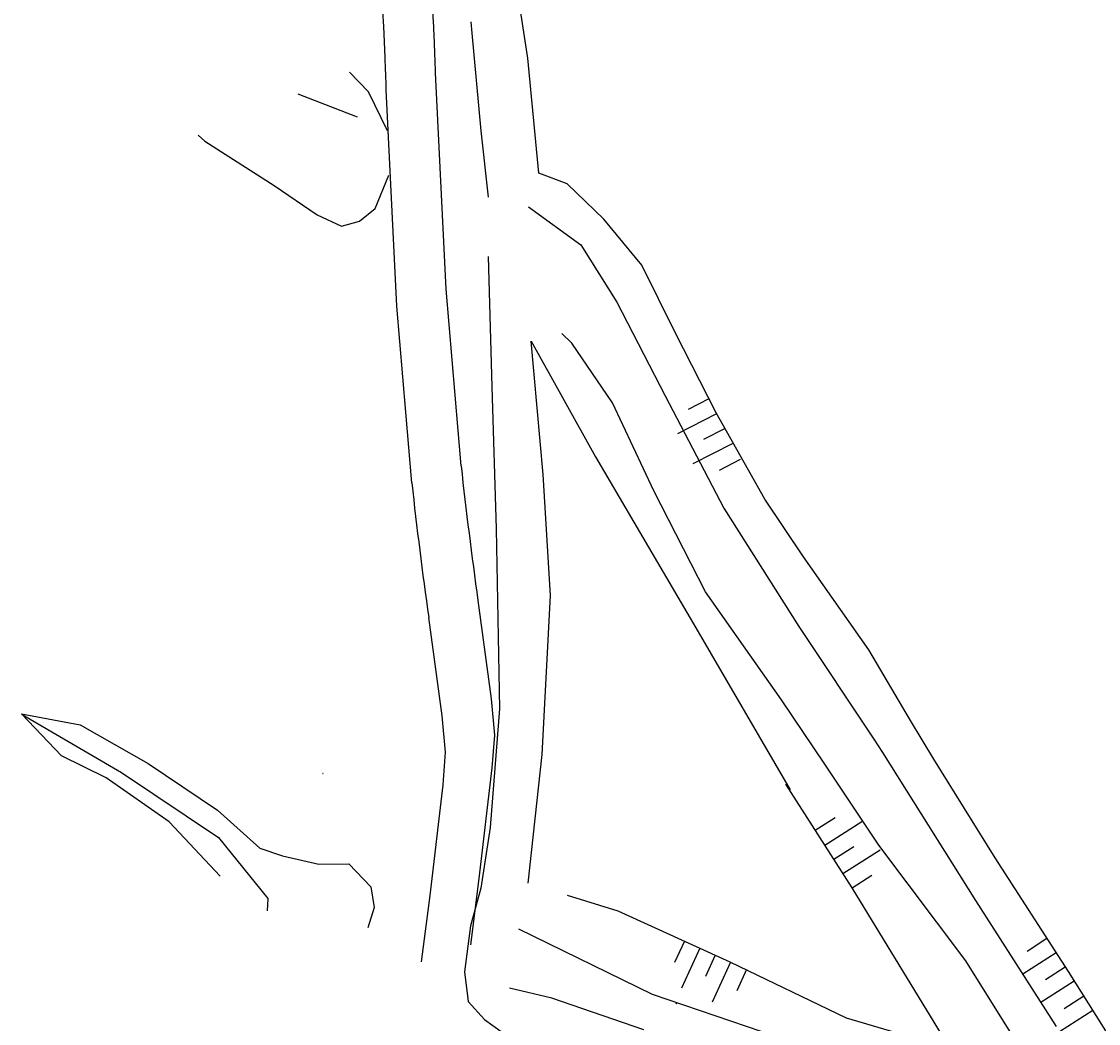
# Model space of a CAD drawing. Extents: x 448150 to 449332, y 437108 to 438384.
# Tile 150 of 172: x 448332 to 448392, y 437920 to 437976. Entities that reach past the tile are written whole.
import ezdxf

# ---------------------------------------------------------------- set-up
doc = ezdxf.new("R2010")
doc.units = 0
doc.header["$LTSCALE"] = 2
doc.header["$MEASUREMENT"] = 0
doc.linetypes.add('AUSGEZOGEN', pattern=[0])
doc.layers.get('0').update_dxf_attribs({"linetype": 'AUSGEZOGEN'})
doc.layers.add('DB-Bestand', color=8, linetype='CONTINUOUS')
doc.layers.add('DB-LS-Waende', color=15, linetype='CONTINUOUS')
doc.styles.add('ROMANS', font='romans.shx', dxfattribs={"width": 0.8})

# ---------------------------------------------------------------- blocks, each defined once
blk = doc.blocks.new('PRIM_AC1_87')
at = {"layer": 'DB-Bestand', "color": 253, "linetype": 'Continuous'}
for points in [[(55.694, 320.667), (56.432, 319.575)], [(54.083, 319.579), (54.821, 318.487)], [(54.868, 320.109), (56.247, 318.067)], [(53.299, 319.049), (54.678, 317.007)], [(52.514, 318.519), (53.252, 317.427)]]:
    blk.add_lwpolyline(points, dxfattribs=at)
blk = doc.blocks.new('PRIM_AC1_88')
at = {"layer": 'DB-Bestand', "color": 253, "linetype": 'Continuous'}
for points in [[(52.027, 328.055), (51.982, 330.519)], [(53.92, 328.09), (53.875, 330.553)], [(51.031, 328.037), (51.006, 329.355)], [(52.973, 328.072), (52.949, 329.39)], [(54.867, 328.107), (54.842, 329.425)]]:
    blk.add_lwpolyline(points, dxfattribs=at)
blk = doc.blocks.new('PRIM_AC1_273')
at = {"layer": 'DB-Bestand', "color": 253, "linetype": 'Continuous'}
for points in [[(63.238, 335.955), (63.266, 334.637)], [(64.185, 335.975), (64.231, 333.761)], [(65.131, 335.995), (65.159, 334.677)], [(66.078, 336.014), (66.124, 333.8)], [(67.074, 336.035), (67.102, 334.717)]]:
    blk.add_lwpolyline(points, dxfattribs=at)
blk = doc.blocks.new('PRIM_AC1_25')
at = {"layer": 'DB-Bestand', "color": 253, "linetype": 'Continuous'}
for points in [[(867.266, 85.302), (867.371, 83.988)], [(868.21, 85.377), (868.406, 82.921)], [(869.154, 85.453), (869.259, 84.139)], [(870.098, 85.528), (870.293, 83.072)], [(871.091, 85.607), (871.196, 84.293)]]:
    blk.add_lwpolyline(points, dxfattribs=at)

msp = doc.modelspace()

# ---------------------------------------------------------------- linework, layer by layer
at = {"layer": 'DB-Bestand', "linetype": 'Continuous'}
for p, q in [((448360.094, 437974.32), (448358.887, 437982.407)), ((448356.911, 437976.369), (448356.967, 437975.733)), ((448356.967, 437975.733), (448357.473, 437970.243)), ((448360.728, 437967.867), (448360.094, 437974.32)), ((448351.168, 437972.436), (448350.102, 437973.536)), ((448354.929, 437973.494), (448354.929, 437973.494)), ((448355.514, 437961.369), (448354.929, 437973.494)), ((448347.199, 437972.328), (448350.532, 437971.03)), ((448352.233, 437970.24), (448351.168, 437972.436)), ((448352.166, 437972.541), (448352.166, 437972.541)), ((448352.75, 437960.416), (448352.166, 437972.541)), ((448357.473, 437970.243), (448357.885, 437966.527)), ((448341.617, 437970.006), (448341.979, 437969.677)), ((448341.979, 437969.677), (448345.869, 437967.184)), ((448362.302, 437967.271), (448360.728, 437967.867)), ((448345.869, 437967.184), (448348.282, 437965.531)), ((448351.545, 437965.892), (448352.315, 437967.755)), ((448364.362, 437965.282), (448362.302, 437967.271)), ((448360.146, 437965.989), (448363.072, 437963.859)), ((448348.282, 437965.531), (448349.651, 437964.893)), ((448350.666, 437965.188), (448351.545, 437965.892)), ((448349.651, 437964.893), (448350.666, 437965.188)), ((448366.489, 437962.713), (448364.362, 437965.282)), ((448363.072, 437963.859), (448365.088, 437960.641)), ((448357.87, 437963.201), (448358.075, 437955.892)), ((448368.38, 437958.892), (448366.489, 437962.713)), ((448356.358, 437951.449), (448355.514, 437961.369)), ((448365.088, 437960.641), (448367.813, 437955.376)), ((448353.595, 437950.496), (448352.75, 437960.416)), ((448362.572, 437958.329), (448362.016, 437958.868)), ((448370.658, 437954.417), (448368.38, 437958.892)), ((448360.969, 437950.961), (448360.283, 437958.439)), ((448360.283, 437958.439), (448363.9, 437951.96)), ((448364.857, 437954.988), (448362.572, 437958.329)), ((448358.075, 437955.892), (448358.319, 437947.909)), ((448367.813, 437955.376), (448371.103, 437949.076)), ((448367.168, 437950.054), (448364.857, 437954.988)), ((448373.391, 437949.587), (448370.658, 437954.417)), ((448363.9, 437951.96), (448369.532, 437942.351)), ((448361.382, 437944.178), (448360.969, 437950.961)), ((448370.065, 437944.373), (448367.168, 437950.054)), ((448371.103, 437949.076), (448375.309, 437942.439)), ((448375.563, 437946.347), (448373.391, 437949.587)), ((448358.319, 437947.909), (448358.522, 437937.814)), ((448379.226, 437941.121), (448375.563, 437946.347)), ((448374.333, 437938.321), (448370.065, 437944.373)), ((448357.308, 437943.893), (448357.308, 437943.893)), ((448358.064, 437938.382), (448357.308, 437943.893)), ((448360.898, 437935.25), (448361.382, 437944.178)), ((448354.545, 437942.94), (448354.545, 437942.94)), ((448355.3, 437937.429), (448354.545, 437942.94)), ((448375.309, 437942.439), (448379.501, 437936.11)), ((448369.532, 437942.351), (448374.81, 437933.273)), ((448381.575, 437937.168), (448379.226, 437941.121)), ((448358.257, 437936.338), (448358.064, 437938.382)), ((448376.754, 437934.708), (448374.333, 437938.321)), ((448358.522, 437937.814), (448357.983, 437931.153)), ((448333.943, 437935.168), (448331.706, 437937.538)), ((448331.706, 437937.538), (448334.985, 437936.919)), ((448331.733, 437937.498), (448337.311, 437934.242)), ((448355.494, 437935.384), (448355.3, 437937.429)), ((448382.869, 437934.989), (448381.575, 437937.167)), ((448334.985, 437936.919), (448338.802, 437934.739)), ((448358.108, 437934.506), (448358.257, 437936.338)), ((448358.257, 437936.338), (448358.257, 437936.338)), ((448379.502, 437936.109), (448379.989, 437935.373)), ((448336.449, 437933.941), (448333.943, 437935.168)), ((448355.345, 437933.552), (448355.494, 437935.384)), ((448355.494, 437935.384), (448355.494, 437935.384)), ((448360.119, 437928.037), (448360.898, 437935.25)), ((448379.989, 437935.373), (448385.212, 437927.064)), ((448338.802, 437934.739), (448342.693, 437932.13)), ((448379.797, 437930.164), (448376.754, 437934.707)), ((448386.322, 437929.451), (448382.869, 437934.989)), ((448337.311, 437934.242), (448342.753, 437930.597)), ((448357.382, 437928.299), (448358.108, 437934.506)), ((448339.994, 437931.483), (448336.449, 437933.941)), ((448354.619, 437927.346), (448355.345, 437933.552)), ((448378.287, 437927.779), (448374.577, 437933.596)), ((448342.693, 437932.13), (448345.076, 437930.003)), ((448342.847, 437928.423), (448339.994, 437931.483)), ((448357.983, 437931.153), (448357.467, 437927.753)), ((448342.753, 437930.597), (448345.526, 437927.18)), ((448345.076, 437930.003), (448346.336, 437929.566)), ((448384.677, 437923.673), (448379.797, 437930.164)), ((448346.336, 437929.566), (448348.375, 437929.09)), ((448390.422, 437923.068), (448386.322, 437929.451)), ((448348.375, 437929.09), (448350.054, 437929.108)), ((448350.054, 437929.108), (448351.289, 437927.832)), ((448356.905, 437924.579), (448357.382, 437928.299)), ((448351.289, 437927.832), (448351.477, 437926.669)), ((448354.142, 437923.626), (448354.619, 437927.346)), ((448357.467, 437927.753), (448356.895, 437925.636)), ((448365.161, 437926.461), (448362.33, 437927.346)), ((448383.8, 437918.75), (448378.287, 437927.779)), ((448345.526, 437927.18), (448345.478, 437926.482)), ((448385.212, 437927.064), (448389.745, 437919.988)), ((448351.477, 437926.669), (448351.135, 437925.532)), ((448371.458, 437923.598), (448365.161, 437926.461)), ((448356.895, 437925.636), (448356.74, 437924.495)), ((448359.581, 437925.469), (448367.072, 437921.813)), ((448356.74, 437924.493), (448356.543, 437923.049)), ((448377.968, 437920.463), (448371.458, 437923.598)), ((448388.097, 437918.194), (448384.677, 437923.673)), ((448356.543, 437923.049), (448356.755, 437921.393)), ((448393.496, 437918.206), (448390.422, 437923.068)), ((448361.452, 437921.586), (448359.076, 437922.131)), ((448356.755, 437921.393), (448357.668, 437920.374)), ((448366.603, 437919.809), (448361.452, 437921.586)), ((448367.072, 437921.813), (448374.104, 437919.412)), ((448391.798, 437920.891), (448389.927, 437919.692)), ((448357.668, 437920.374), (448358.609, 437919.712)), ((448383.8, 437918.75), (448377.968, 437920.463))]:
    msp.add_line(p, q, dxfattribs=at)
for centre, major_axis, start_param, end_param in [((448074.65, 437962.941), (-106.648, 256.385), 4.359347, 4.55918), ((448077.407, 437963.894), (-106.603, 256.41), 4.360229, 4.425371), ((448077.407, 437963.894), (-196.355, 196.355), 3.961569, 3.968842), ((448074.644, 437962.94), (-196.355, 196.355), 3.961569, 3.968147), ((448601.311, 437978.395), (-94.51, 227.587), 1.286762, 1.317665), ((448598.548, 437977.442), (-94.756, 227.485), 1.28568, 1.316583)]:
    msp.add_ellipse(centre, major_axis=major_axis, ratio=1, start_param=start_param, end_param=end_param, dxfattribs=at)
at = {"layer": 'DB-LS-Waende', "linetype": 'Continuous'}
msp.add_ellipse((452024.116, 439906.817), major_axis=(-1571.28, 3777.487), ratio=1, start_param=1.625185, end_param=1.67263, dxfattribs=at)

# ---------------------------------------------------------------- block references
at = {"linetype": 'Continuous'}
for name, p, rotation in [('PRIM_AC1_25', (447958.381, 438723.185), 292.5882868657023), ('PRIM_AC1_88', (448069.818, 437803.234), 301.4796983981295), ('PRIM_AC1_87', (448069.818, 437803.234), 301.4796983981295), ('PRIM_AC1_273', (448069.682, 437803.415), 301.4796983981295)]:
    msp.add_blockref(name, p, dxfattribs=dict(at, rotation=rotation))

# ---------------------------------------------------------------- texts
at = {"layer": 'DB-Bestand', "linetype": 'Continuous', "style": 'ROMANS', "oblique": 360, "width": 0.9}
for s, rotation, p in [('392.50', 292.58828, (448348.604, 437934.198)), ('390.50', 301.4797, (448368.405, 437921.299))]:
    msp.add_text(s, height=0.01, rotation=rotation, dxfattribs=at).set_placement(p)

doc.saveas('drawing.dxf')
